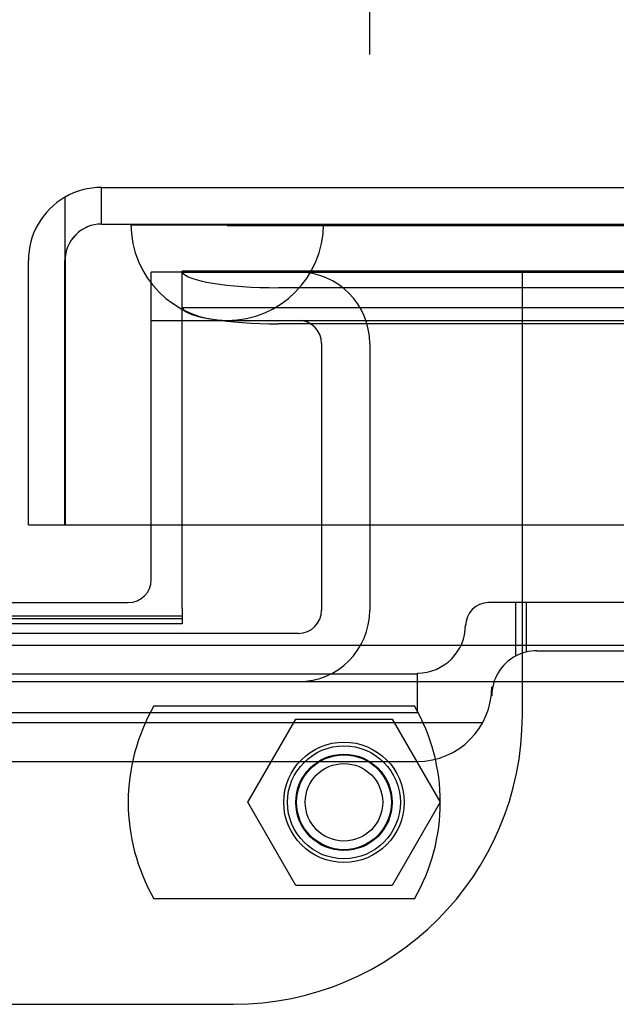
# Model space of a CAD drawing. Header units: inches. Extents: x 1 to 299, y -2 to 199.
# Tile 19 of 57: x 92.08 to 93.63, y 24.94 to 27.5. Entities that reach past the tile are written whole.
import ezdxf
from ezdxf.enums import TextEntityAlignment as Align
from ezdxf.lldxf.tags import DXFTag

# ---------------------------------------------------------------- set-up
doc = ezdxf.new("R2010")
doc.units = ezdxf.units.IN
doc.header["$MEASUREMENT"] = 0
for name, color, linetype in [('COM70098', 7, 'Continuous'), ('COM70220', 7, 'Continuous'), ('COM70739-8', 7, 'Continuous'), ('COM70838', 7, 'Continuous'), ('COM71196-5', 7, 'Continuous'), ('COM71298-1', 7, 'Continuous'), ('COM71299-1', 7, 'Continuous'), ('Default', 7, 'Continuous'), ('GSK87756', 7, 'Continuous'), ('NTS86070', 7, 'Continuous'), ('SCC180005', 7, 'Continuous')]:
    doc.layers.add(name, color=color, linetype=linetype)
doc.styles.add('SEACAD_Times_New_Roman', font='times.ttf')
tags = doc.linetypes.add('HIDDEN2', pattern=[0.1875, 0.125, -0.0625]).pattern_tags.tags
tags[6:7] = [DXFTag(74, 4), DXFTag(75, 0), DXFTag(340, '0'), DXFTag(46, 0.0), DXFTag(50, 0.0), DXFTag(44, 0.0), DXFTag(45, 0.0)]
tags[4:5] = [DXFTag(74, 4), DXFTag(75, 0), DXFTag(340, '0'), DXFTag(46, 0.0), DXFTag(50, 0.0), DXFTag(44, 0.0), DXFTag(45, 0.0)]
doc.dimstyles.new('HAMMOND_(STH_-_300x200)', dxfattribs={"dimtxt": 1.5, "dimasz": 1.875, "dimexe": 0.75, "dimexo": 0.75, "dimgap": 0.375, "dimtad": 0, "dimtih": 1, "dimtoh": 1, "dimzin": 0, "dimdsep": 46, "dimtxsty": 'SEACAD_Times_New_Roman', "dimblk1": '_SE_FILLED', "dimblk2": '_SE_FILLED', "dimsah": 1, "dimcen": 0.75, "dimadec": 0, "dimazin": 0, "dimtfac": 0.8, "dimtofl": 0, "dimtmove": 0, "dimatfit": 3, "dimfxl": 1, "dimtolj": 1, "dimtzin": 0, "dimarcsym": 0})

# ---------------------------------------------------------------- blocks, each defined once
blk = doc.blocks.new('SE2')
at = {"layer": 'COM70098', "color": 7, "linetype": 'HIDDEN2'}
for p, q in [((92.5015, 26.8407), (92.4215, 26.8407)), ((92.4215, 26.1857), (92.4215, 26.8407)), ((93.3845, 25.6917), (93.3845, 26.8407)), ((89.1345, 24.9417), (92.6345, 24.9417))]:
    blk.add_line(p, q, dxfattribs=at)
at = {"layer": 'COM70098', "color": 7, "linetype": 'Continuous'}
for p, q in [((92.4215, 26.0437), (92.4215, 26.1857)), ((89.4075, 25.9837), (92.3615, 25.9837))]:
    blk.add_line(p, q, dxfattribs=at)
at = {"layer": 'COM70098', "color": 7, "linetype": 'HIDDEN2'}
blk.add_circle((92.9215, 25.4657), 0.1562, dxfattribs=at)
at = {"layer": 'COM70098', "color": 7, "linetype": 'Continuous'}
blk.add_arc((92.3615, 26.0437), 0.06, 270, 0, dxfattribs=at)
at = {"layer": 'COM70098', "color": 7, "linetype": 'HIDDEN2'}
blk.add_arc((92.6345, 25.6917), 0.75, 270, 0, dxfattribs=at)
at = {"layer": 'COM70220', "color": 7, "linetype": 'HIDDEN2'}
for p, q in [((92.3695, 26.9647), (92.8685, 26.9647)), ((92.3695, 26.9637), (92.3695, 26.9647)), ((92.3695, 26.9637), (92.8685, 26.9637)), ((92.6185, 26.9617), (92.3695, 26.9637)), ((92.8675, 26.9637), (92.6185, 26.9617)), ((92.6185, 26.9617), (92.8685, 26.9617)), ((92.8675, 26.9647), (92.8675, 26.9637)), ((92.8685, 26.9647), (113.3365, 26.9647)), ((92.8685, 26.9637), (113.3365, 26.9637)), ((92.8685, 26.9617), (113.3365, 26.9617)), ((92.6185, 26.7157), (92.8685, 26.7157)), ((92.8685, 26.7157), (113.3365, 26.7157))]:
    blk.add_line(p, q, dxfattribs=at)
blk.add_arc((92.6185, 26.9657), 0.25, 180, 0, dxfattribs=at)
at = {"layer": 'COM70739-8', "color": 7, "linetype": 'HIDDEN2'}
for p, q in [((92.4215, 26.7157), (92.6185, 26.7157)), ((92.8635, 26.6557), (92.8635, 25.9637)), ((92.9885, 26.6557), (92.9885, 25.9637)), ((92.8035, 25.9037), (88.9655, 25.9037))]:
    blk.add_line(p, q, dxfattribs=at)
for centre, radius, start, end in [((92.8035, 26.6557), 0.185, 0, 90), ((92.8035, 26.6557), 0.06, 0, 90), ((92.8035, 25.9637), 0.06, 270, 0), ((92.8035, 25.9637), 0.185, 270, 0)]:
    blk.add_arc(centre, radius, start, end, dxfattribs=at)
at = {"layer": 'COM70838', "color": 7, "linetype": 'HIDDEN2'}
for p, q in [((93.367, 25.9837), (93.297, 25.9837)), ((93.367, 25.9837), (93.367, 25.845)), ((94.0804, 25.9837), (93.367, 25.9837)), ((93.3946, 25.9837), (93.3946, 25.8554)), ((93.237, 25.9237), (93.237, 25.9257)), ((93.422, 25.8587), (94.0804, 25.8587)), ((93.112, 25.7981), (91.867, 25.7981)), ((93.112, 25.6981), (93.112, 25.8007)), ((93.305, 25.7648), (93.305, 25.7417)), ((93.112, 25.6981), (91.992, 25.6981)), ((93.2811, 25.6718), (91.867, 25.6718)), ((91.992, 25.5718), (93.112, 25.5718))]:
    blk.add_line(p, q, dxfattribs=at)
for centre, radius, start, end in [((93.297, 25.9237), 0.06, 90, 180), ((93.112, 25.9257), 0.125, 270, 0), ((93.422, 25.7417), 0.117, 90, 118.0398), ((93.422, 25.7417), 0.117, 118.0398, 180), ((93.112, 25.7648), 0.193, 270, 0)]:
    blk.add_arc(centre, radius, start, end, dxfattribs=at)
at = {"layer": 'COM71196-5', "color": 7, "linetype": 'Continuous'}
for p, q in [((92.2925, 27.0607), (113.9125, 27.0607)), ((92.1975, 27.0352), (92.1975, 26.8707)), ((92.1976, 26.8707), (92.1976, 27.0352)), ((92.1025, 26.1857), (92.1025, 26.8707)), ((92.1975, 26.1857), (92.1975, 26.8707)), ((92.1976, 26.8707), (92.1976, 26.1857)), ((92.1025, 26.1857), (92.1975, 26.1857)), ((92.1976, 26.1857), (114.0074, 26.1857))]:
    blk.add_line(p, q, dxfattribs=at)
at = {"layer": 'COM71196-5', "color": 7, "linetype": 'HIDDEN2'}
for q in [(92.2925, 27.0607), (113.9125, 26.9657)]:
    blk.add_line((92.2925, 26.9657), q, dxfattribs=at)
at = {"layer": 'COM71196-5', "color": 7, "linetype": 'Continuous'}
for start, end in [(90, 120), (120, 180)]:
    blk.add_arc((92.2925, 26.8707), 0.19, start, end, dxfattribs=at)
at = {"layer": 'COM71196-5', "color": 7, "linetype": 'HIDDEN2'}
blk.add_arc((92.2925, 26.8707), 0.095, 90, 180, dxfattribs=at)
at = {"layer": 'COM71196-5', "color": 7, "linetype": 'Continuous'}
blk.add_ellipse((92.2925, 26.8707), major_axis=(0, -0.19), ratio=0.999171, start_param=3.141593, end_param=3.665191, dxfattribs=at)
at = {"layer": 'COM71196-5', "color": 7, "linetype": 'HIDDEN2'}
blk.add_ellipse((92.2925, 26.8707), major_axis=(0, -0.095), ratio=0.999171, start_param=3.141593, end_param=4.712389, dxfattribs=at)
at = {"layer": 'COM71298-1', "color": 7, "linetype": 'HIDDEN2'}
for p, q in [((92.5015, 26.8407), (92.5015, 26.843)), ((113.5395, 26.843), (92.5015, 26.843)), ((92.5021, 26.8409), (92.5015, 26.8428)), ((113.2895, 26.8005), (92.7515, 26.8005)), ((113.5392, 26.748), (92.5018, 26.748)), ((92.5018, 26.7472), (92.5021, 26.7473)), ((113.2895, 26.7069), (92.7515, 26.7069)), ((89.2675, 25.9425), (92.5015, 25.9425))]:
    blk.add_line(p, q, dxfattribs=at)
for centre in [(92.7515, 26.8439), (92.7515, 26.7503)]:
    blk.add_ellipse(centre, major_axis=(-0.25, 0), ratio=0.173648, start_param=0.070105, end_param=1.570796, dxfattribs=at)
at = {"layer": 'COM71299-1', "color": 7, "linetype": 'HIDDEN2'}
for p, q in [((92.5015, 26.8407), (113.5395, 26.8407)), ((92.5015, 26.1857), (92.5015, 26.8407)), ((92.5015, 25.9488), (92.5015, 25.929)), ((92.5015, 25.929), (89.2675, 25.929)), ((66.9495, 25.7787), (114.8195, 25.7787))]:
    blk.add_line(p, q, dxfattribs=at)
at = {"layer": 'COM71299-1', "color": 7, "linetype": 'Continuous'}
for p, q in [((92.5015, 25.9687), (92.5015, 26.1857)), ((92.5015, 25.9488), (89.2675, 25.9488)), ((92.5015, 25.9687), (92.5015, 25.9488)), ((66.9495, 25.8737), (114.8195, 25.8737))]:
    blk.add_line(p, q, dxfattribs=at)
at = {"layer": 'GSK87756', "color": 7, "linetype": 'HIDDEN2'}
blk.add_circle((92.9215, 25.4657), 0.125, dxfattribs=at)
at = {"layer": 'NTS86070', "color": 7, "linetype": 'HIDDEN2'}
for p, q in [((92.4285, 25.7157), (93.1045, 25.7157)), ((93.1045, 25.2157), (92.4285, 25.2157))]:
    blk.add_line(p, q, dxfattribs=at)
for radius in [0.1465, 0.125, 0.1005]:
    blk.add_circle((92.9215, 25.4657), radius, dxfattribs=at)
for centre, start, end in [((92.8615, 25.4657), 150, 210), ((92.6715, 25.4657), 330, 30)]:
    blk.add_arc(centre, 0.5, start, end, dxfattribs=at)
at = {"layer": 'SCC180005', "color": 7, "linetype": 'HIDDEN2'}
for p, q in [((92.6721, 25.4657), (92.7968, 25.6817)), ((92.7968, 25.6817), (93.0462, 25.6817)), ((93.0462, 25.6817), (93.1709, 25.4657)), ((92.7968, 25.2497), (92.6721, 25.4657)), ((93.1709, 25.4657), (93.0462, 25.2497)), ((93.0462, 25.2497), (92.7968, 25.2497))]:
    blk.add_line(p, q, dxfattribs=at)
blk.add_circle((92.9215, 25.4657), 0.123, dxfattribs=at)
blk = doc.blocks.new('DMBLK15')
at = {"layer": 'Default', "linetype": 'Continuous', "transparency": 16777216}
for points in [[(94.8635, 34.11), (92.9885, 33.7975), (94.8635, 33.485)], [(111.6645, 34.11), (111.6645, 33.485), (113.5395, 33.7975)]]:
    blk.add_hatch(color=7, dxfattribs=at).paths.add_polyline_path(points)
at = {"layer": 'Default', "color": 7, "linetype": 'Continuous', "transparency": 16777216}
for p, q in [((92.9885, 27.4057), (92.9885, 34.5475)), ((113.5395, 27.5907), (113.5395, 34.5475)), ((97.0696, 33.7975), (92.9885, 33.7975)), ((113.5395, 33.7975), (109.4584, 33.7975))]:
    blk.add_line(p, q, dxfattribs=at)
at = {"layer": 'Default', "color": 7, "linetype": 'Continuous', "transparency": 16777216, "style": 'SEACAD_Times_New_Roman'}
for s, p in [('20.55', (100.7048, 34.5475)), ('OPENNING', (97.5946, 32.2975))]:
    blk.add_text(s, height=1.5, dxfattribs=at).set_placement(p, align=Align.TOP_LEFT)
blk = doc.blocks.new('_SE_FILLED')
at = {"color": 0}
blk.add_line((0, 0), (-1, 0), dxfattribs=at)
blk.add_solid([(0, 0), (-1, -0.1665), (-1, 0.1665), (0, 0)], dxfattribs=at)

msp = doc.modelspace()

# ---------------------------------------------------------------- block references
at = {"layer": 'Default'}
msp.add_blockref('SE2', (0, 0), dxfattribs=at)

# ---------------------------------------------------------------- dimensions: what is measured, and where the dimension line sits
at = {"layer": 'Default', "color": 7, "linetype": 'Continuous'}
dim = msp.add_linear_dim(base=(92.9885, 33.7975), p1=(113.5395, 26.8407), p2=(92.9885, 26.6557), text='\\A1;<>\\POPENNING', dimstyle='HAMMOND_(STH_-_300x200)', dxfattribs=at)
dim.commit()
dim.dimension.update_dxf_attribs({"geometry": 'DMBLK15', "text_midpoint": (103.264, 33.7975), "dimtype": 160})

doc.saveas('drawing.dxf')
